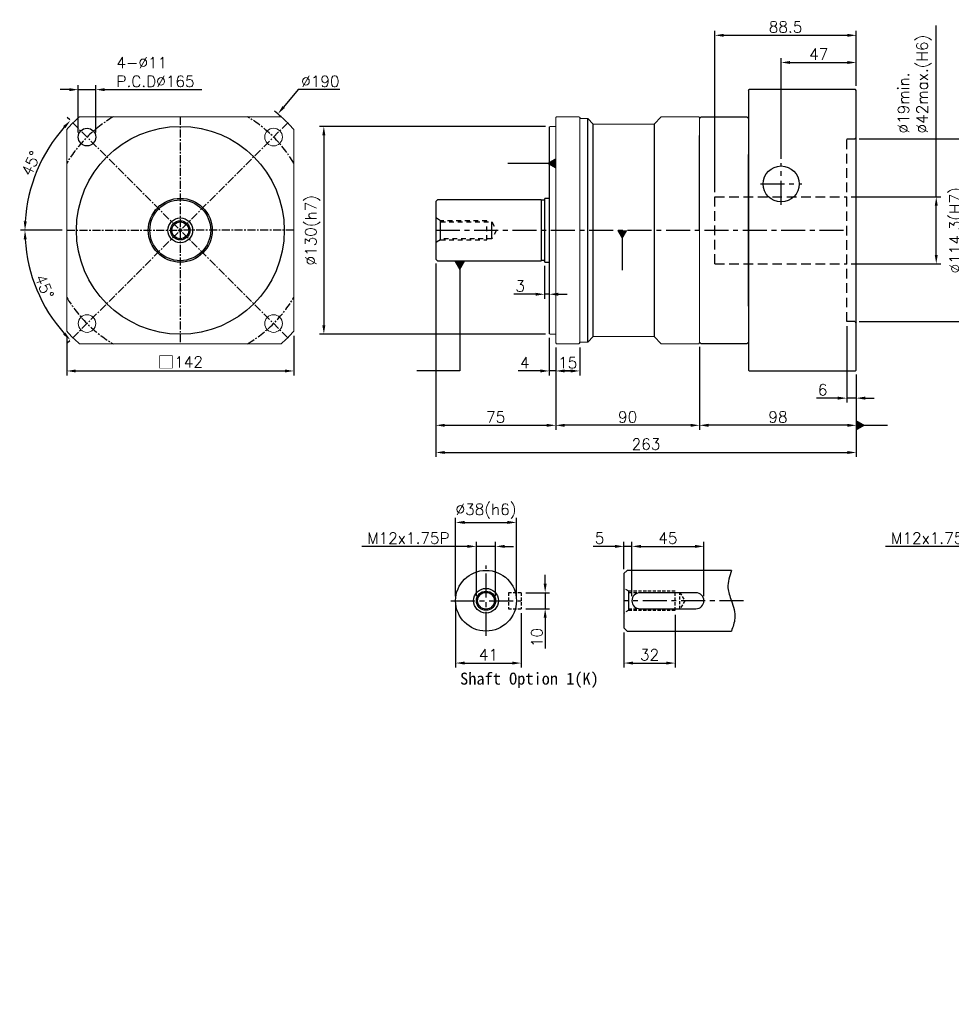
# Model space of a CAD drawing. Header units: millimetres. Extents: x -285 to 775, y -19 to 597.
# Tile 1 of 2: x -285 to 298, y -19 to 597. Entities that reach past the tile are written whole.
import ezdxf

# ---------------------------------------------------------------- set-up
doc = ezdxf.new("R2010")
doc.units = ezdxf.units.MM
doc.header["$LTSCALE"] = 4
for name, pattern in [('CENTER', [2, 1.25, -0.25, 0.25, -0.25]), ('DASHED', [0.75, 0.5, -0.25]), ('JIS_02_0.7', [1.35, 0.75, -0.6])]:
    doc.linetypes.add(name, pattern=pattern)
for name, color, linetype in [('DIM', 6, 'Continuous'), ('MF150X1-011', 7, 'Continuous'), ('MF150X1-012', 7, 'Continuous'), ('圖框', 7, 'Continuous'), ('虛線', 5, 'JIS_02_0.7')]:
    doc.layers.add(name, color=color, linetype=linetype)
doc.styles.get("Standard").update_dxf_attribs({"font": 'romans.shx'})
doc.dimstyles.new('R', dxfattribs={"dimscale": 2.8, "dimtxt": 2.5, "dimasz": 2, "dimexe": 1, "dimexo": 1, "dimgap": 0.6, "dimtad": 1, "dimtoh": 1, "dimdec": 4, "dimdsep": 46, "dimtxsty": 'Standard', "dimcen": 0.5, "dimdle": 1, "dimclrt": 7, "dimadec": 4, "dimazin": 2, "dimtfac": 1, "dimtdec": 4, "dimtofl": 0, "dimtmove": 0, "dimatfit": 3, "dimfxl": 0, "dimtolj": 1, "dimarcsym": 0})
doc.dimstyles.get("Standard").update_dxf_attribs({"dimscale": 2.8, "dimtxt": 2.5, "dimasz": 2, "dimexe": 1, "dimexo": 1, "dimgap": 0.6, "dimtad": 1, "dimdec": 4, "dimdsep": 46, "dimtxsty": 'Standard', "dimcen": 0.5, "dimdle": 1, "dimclrt": 7, "dimadec": 4, "dimazin": 2, "dimtfac": 1, "dimtdec": 4, "dimtofl": 0, "dimtmove": 0, "dimatfit": 3, "dimfxl": 0, "dimtolj": 1, "dimarcsym": 0})

# ---------------------------------------------------------------- blocks, each defined once
blk = doc.blocks.new('*D26')
at = {"layer": 'Defpoints', "color": 0, "ltscale": 2}
for p in [(-251.73, 532.27), (-278.38, 490.24), (-255.56, 465.1), (-113.56, 465.1), (-117.38, 397.92)]:
    blk.add_point(p, dxfattribs=at)
at = {"layer": '圖框', "color": 0, "lineweight": -2, "ltscale": 2}
for p, q in [((-253.71, 534.25), (-255.22, 535.76)), ((-258.36, 465.1), (-284.49, 465.1))]:
    blk.add_line(p, q, dxfattribs=at)
blk.add_arc((-184.56, 465.1), 97.13, 138.30382, 176.69618, dxfattribs=at)
at = {"layer": '圖框', "color": 0, "ltscale": 2}
for points in [[(-257.76, 530.35), (-256.41, 529.07), (-253.24, 533.78)], [(-280.6, 470.67), (-282.46, 470.72), (-281.69, 465.1)]]:
    blk.add_solid(points, dxfattribs=at)
at = {"layer": '圖框', "color": 7, "ltscale": 2, "insert": (-277.91, 506.97), "char_height": 7, "attachment_point": 5, "rotation": 65.84202}
blk.add_mtext('\\A1;45°', dxfattribs=at)
blk = doc.blocks.new('*D27')
at = {"layer": 'Defpoints', "color": 0, "ltscale": 2}
for p in [(-117.38, 532.27), (-255.56, 465.1), (-113.56, 465.1), (-278.4, 439.95), (-251.73, 397.92)]:
    blk.add_point(p, dxfattribs=at)
at = {"layer": '圖框', "color": 0, "lineweight": -2, "ltscale": 2}
for p, q in [((-258.36, 465.1), (-284.51, 465.1)), ((-253.71, 395.94), (-255.24, 394.42))]:
    blk.add_line(p, q, dxfattribs=at)
blk.add_arc((-184.56, 465.1), 97.15, 183.30311, 221.69689, dxfattribs=at)
at = {"layer": '圖框', "color": 0, "ltscale": 2}
for points in [[(-282.48, 459.47), (-280.62, 459.53), (-281.71, 465.1)], [(-256.42, 401.12), (-257.78, 399.83), (-253.26, 396.4)]]:
    blk.add_solid(points, dxfattribs=at)
at = {"layer": '圖框', "color": 7, "ltscale": 2, "insert": (-269.53, 429.9), "char_height": 7, "attachment_point": 5, "rotation": 292.5}
blk.add_mtext('\\A1;45°', dxfattribs=at)
blk = doc.blocks.new('*D28')
at = {"layer": 'Defpoints', "color": 0, "ltscale": 2}
for p in [(-123.54, 537.91), (-245.58, 392.28)]:
    blk.add_point(p, dxfattribs=at)
at = {"layer": '圖框', "color": 0, "lineweight": -2, "ltscale": 2}
for p, q in [((-110.82, 553.1), (-119.94, 542.2)), ((-84.8, 553.1), (-110.82, 553.1)), ((-185.96, 465.1), (-183.16, 465.1)), ((-184.56, 463.7), (-184.56, 466.5))]:
    blk.add_line(p, q, dxfattribs=at)
blk.add_arc((-184.56, 465.1), 95, 48.36293, 51.72575, dxfattribs=at)
at = {"layer": '圖框', "color": 0, "ltscale": 2}
blk.add_solid([(-120.66, 542.8), (-119.23, 541.6), (-123.54, 537.91)], dxfattribs=at)
at = {"layer": '圖框', "color": 7, "ltscale": 2, "insert": (-96.97, 558.28), "char_height": 7, "attachment_point": 5}
blk.add_mtext('\\A1;∅190', dxfattribs=at)
blk = doc.blocks.new('*D29')
at = {"color": 0, "lineweight": -2, "ltscale": 2}
for p, q in [((149.72, 488.9), (149.72, 589.9)), ((155.32, 587.1), (232.62, 587.1)), ((238.22, 555.4), (238.22, 589.9))]:
    blk.add_line(p, q, dxfattribs=at)
at = {"color": 0, "ltscale": 2}
for points in [[(155.32, 588.03), (155.32, 586.16), (149.72, 587.1)], [(232.62, 588.03), (232.62, 586.16), (238.22, 587.1)]]:
    blk.add_solid(points, dxfattribs=at)
at = {"layer": 'Defpoints', "color": 0, "ltscale": 2}
for p in [(238.22, 587.1), (238.22, 552.6), (149.72, 486.1)]:
    blk.add_point(p, dxfattribs=at)
at = {"color": 7, "ltscale": 2, "insert": (193.97, 592.28), "char_height": 7, "attachment_point": 5}
blk.add_mtext('\\A1;88.5', dxfattribs=at)
blk = doc.blocks.new('*D30')
at = {"color": 0, "lineweight": -2, "ltscale": 2}
for p, q in [((240.02, 522.25), (311.02, 522.25)), ((308.22, 516.65), (308.22, 413.55)), ((240.02, 407.95), (311.02, 407.95))]:
    blk.add_line(p, q, dxfattribs=at)
at = {"color": 0, "ltscale": 2}
for points in [[(307.28, 516.65), (309.15, 516.65), (308.22, 522.25)], [(307.28, 413.55), (309.15, 413.55), (308.22, 407.95)]]:
    blk.add_solid(points, dxfattribs=at)
at = {"layer": 'Defpoints', "color": 0, "ltscale": 2}
for p in [(237.22, 522.25), (237.22, 407.95), (308.22, 407.95)]:
    blk.add_point(p, dxfattribs=at)
at = {"color": 7, "ltscale": 2, "insert": (301.2, 465.1), "char_height": 7, "attachment_point": 5, "rotation": 90}
blk.add_mtext('\\A1;%%C114.3(H7)', dxfattribs=at)
blk = doc.blocks.new('*D31')
at = {"color": 0, "lineweight": -2, "ltscale": 2}
for p, q in [((191.22, 509.9), (191.22, 572.9)), ((238.22, 555.4), (238.22, 572.9)), ((196.82, 570.1), (232.62, 570.1))]:
    blk.add_line(p, q, dxfattribs=at)
at = {"color": 0, "ltscale": 2}
for points in [[(196.82, 571.03), (196.82, 569.16), (191.22, 570.1)], [(232.62, 571.03), (232.62, 569.16), (238.22, 570.1)]]:
    blk.add_solid(points, dxfattribs=at)
at = {"layer": 'Defpoints', "color": 0, "ltscale": 2}
for p in [(238.22, 570.1), (238.22, 552.6), (191.22, 507.1)]:
    blk.add_point(p, dxfattribs=at)
at = {"color": 7, "ltscale": 2, "insert": (214.72, 575.28), "char_height": 7, "attachment_point": 5}
blk.add_mtext('\\A1;47', dxfattribs=at)
blk = doc.blocks.new('*D32')
at = {"color": 0, "lineweight": -2, "ltscale": 2}
for p, q in [((288.22, 486.1), (288.22, 593.34)), ((235.02, 486.1), (291.02, 486.1)), ((288.22, 449.7), (288.22, 480.5)), ((235.02, 444.1), (291.02, 444.1))]:
    blk.add_line(p, q, dxfattribs=at)
at = {"color": 0, "ltscale": 2}
for points in [[(287.28, 480.5), (289.15, 480.5), (288.22, 486.1)], [(287.28, 449.7), (289.15, 449.7), (288.22, 444.1)]]:
    blk.add_solid(points, dxfattribs=at)
at = {"layer": 'Defpoints', "color": 0, "ltscale": 2}
for p in [(232.22, 486.1), (232.22, 444.1), (288.22, 444.1)]:
    blk.add_point(p, dxfattribs=at)
at = {"color": 7, "ltscale": 2, "insert": (264.2, 525.66), "char_height": 7, "attachment_point": 1, "rotation": 90}
blk.add_mtext('\\A1;%%C19min.\\P%%C42max.(H6)', dxfattribs=at)
blk = doc.blocks.new('*D34')
at = {"layer": 'Defpoints', "color": 0, "ltscale": 2}
for p in [(50.22, 394.6), (65.22, 394.6), (50.22, 377.1)]:
    blk.add_point(p, dxfattribs=at)
at = {"layer": '圖框', "color": 0, "lineweight": -2, "ltscale": 2}
for p, q in [((50.22, 391.8), (50.22, 374.3)), ((65.22, 391.8), (65.22, 374.3)), ((59.62, 377.1), (55.82, 377.1))]:
    blk.add_line(p, q, dxfattribs=at)
at = {"layer": '圖框', "color": 0, "ltscale": 2}
for points in [[(55.82, 378.03), (55.82, 376.16), (50.22, 377.1)], [(59.62, 378.03), (59.62, 376.16), (65.22, 377.1)]]:
    blk.add_solid(points, dxfattribs=at)
at = {"layer": '圖框', "color": 7, "ltscale": 2, "insert": (57.72, 382.28), "char_height": 7, "attachment_point": 5}
blk.add_mtext('\\A1;15', dxfattribs=at)
blk = doc.blocks.new('*D35')
at = {"layer": 'Defpoints', "color": 0, "ltscale": 2}
for p in [(46.22, 400.6), (50.22, 394.6), (50.22, 377.11)]:
    blk.add_point(p, dxfattribs=at)
at = {"layer": '圖框', "color": 0, "lineweight": -2, "ltscale": 2}
for p, q in [((46.22, 397.8), (46.22, 374.31)), ((50.22, 391.8), (50.22, 374.31)), ((40.62, 377.11), (26.66, 377.11)), ((50.22, 377.11), (46.22, 377.11)), ((55.82, 377.11), (61.42, 377.11))]:
    blk.add_line(p, q, dxfattribs=at)
at = {"layer": '圖框', "color": 0, "ltscale": 2}
for points in [[(40.62, 378.05), (40.62, 376.18), (46.22, 377.11)], [(55.82, 378.05), (55.82, 376.18), (50.22, 377.11)]]:
    blk.add_solid(points, dxfattribs=at)
at = {"layer": '圖框', "color": 7, "ltscale": 2, "insert": (30.84, 382.29), "char_height": 7, "attachment_point": 5}
blk.add_mtext('\\A1;4', dxfattribs=at)
blk = doc.blocks.new('*D36')
at = {"color": 0, "lineweight": -2, "ltscale": 2}
for p, q in [((140.22, 392.3), (140.22, 340.3)), ((238.22, 374.8), (238.22, 340.3)), ((232.62, 343.1), (145.82, 343.1))]:
    blk.add_line(p, q, dxfattribs=at)
at = {"color": 0, "ltscale": 2}
for points in [[(145.82, 344.03), (145.82, 342.16), (140.22, 343.1)], [(232.62, 344.03), (232.62, 342.16), (238.22, 343.1)]]:
    blk.add_solid(points, dxfattribs=at)
at = {"layer": 'Defpoints', "color": 0, "ltscale": 2}
for p in [(140.22, 395.1), (238.22, 377.6), (140.22, 343.1)]:
    blk.add_point(p, dxfattribs=at)
at = {"color": 7, "ltscale": 2, "insert": (189.22, 348.28), "char_height": 7, "attachment_point": 5}
blk.add_mtext('\\A1;98', dxfattribs=at)
blk = doc.blocks.new('*D37')
at = {"color": 0, "lineweight": -2, "ltscale": 2}
for p, q in [((50.22, 391.8), (50.22, 340.3)), ((140.22, 392.3), (140.22, 340.3)), ((134.62, 343.1), (55.82, 343.1))]:
    blk.add_line(p, q, dxfattribs=at)
at = {"color": 0, "ltscale": 2}
for points in [[(55.82, 344.03), (55.82, 342.16), (50.22, 343.1)], [(134.62, 344.03), (134.62, 342.16), (140.22, 343.1)]]:
    blk.add_solid(points, dxfattribs=at)
at = {"layer": 'Defpoints', "color": 0, "ltscale": 2}
for p in [(50.22, 394.6), (140.22, 395.1), (50.22, 343.1)]:
    blk.add_point(p, dxfattribs=at)
at = {"color": 7, "ltscale": 2, "insert": (95.22, 348.28), "char_height": 7, "attachment_point": 5}
blk.add_mtext('\\A1;90', dxfattribs=at)
blk = doc.blocks.new('*D16')
at = {"color": 0, "lineweight": -2, "ltscale": 2}
for p, q in [((43.92, 530.1), (-97.58, 530.1)), ((-94.78, 524.5), (-94.78, 405.7)), ((43.92, 400.1), (-97.58, 400.1))]:
    blk.add_line(p, q, dxfattribs=at)
at = {"color": 0, "ltscale": 2}
for points in [[(-95.72, 524.5), (-93.85, 524.5), (-94.78, 530.1)], [(-95.72, 405.7), (-93.85, 405.7), (-94.78, 400.1)]]:
    blk.add_solid(points, dxfattribs=at)
at = {"layer": 'Defpoints', "color": 0, "ltscale": 2}
for p in [(46.72, 530.1), (-94.78, 400.1), (46.72, 400.1)]:
    blk.add_point(p, dxfattribs=at)
at = {"color": 7, "ltscale": 2, "insert": (-101.8, 465.1), "char_height": 7, "attachment_point": 5, "rotation": 90}
blk.add_mtext('\\A1;%%C130(h7)', dxfattribs=at)
blk = doc.blocks.new('*D17')
at = {"color": 0, "lineweight": -2, "ltscale": 2}
for p, q in [((-24.78, 444.3), (-24.78, 340.3)), ((50.22, 391.8), (50.22, 340.3)), ((-19.18, 343.1), (44.62, 343.1))]:
    blk.add_line(p, q, dxfattribs=at)
at = {"color": 0, "ltscale": 2}
for points in [[(-19.18, 344.03), (-19.18, 342.16), (-24.78, 343.1)], [(44.62, 344.03), (44.62, 342.16), (50.22, 343.1)]]:
    blk.add_solid(points, dxfattribs=at)
at = {"layer": 'Defpoints', "color": 0, "ltscale": 2}
for p in [(-24.78, 447.1), (50.22, 394.6), (50.22, 343.1)]:
    blk.add_point(p, dxfattribs=at)
at = {"color": 7, "ltscale": 2, "insert": (12.72, 348.28), "char_height": 7, "attachment_point": 5}
blk.add_mtext('\\A1;75', dxfattribs=at)
blk = doc.blocks.new('*D18')
at = {"color": 0, "lineweight": -2, "ltscale": 2}
for p, q in [((-24.78, 444.3), (-24.78, 323.3)), ((238.22, 374.8), (238.22, 323.3)), ((-19.18, 326.1), (232.62, 326.1))]:
    blk.add_line(p, q, dxfattribs=at)
at = {"color": 0, "ltscale": 2}
for points in [[(-19.18, 327.03), (-19.18, 325.16), (-24.78, 326.1)], [(232.62, 327.03), (232.62, 325.16), (238.22, 326.1)]]:
    blk.add_solid(points, dxfattribs=at)
at = {"layer": 'Defpoints', "color": 0, "ltscale": 2}
for p in [(-24.78, 447.1), (238.22, 377.6), (238.22, 326.1)]:
    blk.add_point(p, dxfattribs=at)
at = {"color": 7, "ltscale": 2, "insert": (106.72, 331.28), "char_height": 7, "attachment_point": 5}
blk.add_mtext('\\A1;263', dxfattribs=at)
blk = doc.blocks.new('*D13')
at = {"layer": 'Defpoints', "color": 0, "ltscale": 2}
for p in [(25.64, 282.35), (-12.36, 233.35), (25.64, 233.35)]:
    blk.add_point(p, dxfattribs=at)
at = {"layer": '圖框', "color": 0, "lineweight": -2, "ltscale": 2}
for p, q in [((-12.36, 236.15), (-12.36, 285.15)), ((25.64, 236.15), (25.64, 285.15)), ((-6.76, 282.35), (20.04, 282.35))]:
    blk.add_line(p, q, dxfattribs=at)
at = {"layer": '圖框', "color": 0, "ltscale": 2}
for points in [[(-6.76, 283.28), (-6.76, 281.41), (-12.36, 282.35)], [(20.04, 283.28), (20.04, 281.41), (25.64, 282.35)]]:
    blk.add_solid(points, dxfattribs=at)
at = {"layer": '圖框', "color": 7, "ltscale": 2, "insert": (6.64, 289.36), "char_height": 7, "attachment_point": 5}
blk.add_mtext('\\A1;%%C38(h6)', dxfattribs=at)
blk = doc.blocks.new('*D19')
at = {"layer": 'Defpoints', "color": 0, "ltscale": 2}
for p in [(12.64, 267.35), (0.64, 233.35), (12.64, 233.35)]:
    blk.add_point(p, dxfattribs=at)
at = {"layer": '圖框', "color": 0, "lineweight": -2, "ltscale": 2}
for p, q in [((-4.96, 267.35), (-71.12, 267.35)), ((0.64, 236.15), (0.64, 270.15)), ((12.64, 267.35), (0.64, 267.35)), ((12.64, 236.15), (12.64, 270.15)), ((18.24, 267.35), (23.84, 267.35))]:
    blk.add_line(p, q, dxfattribs=at)
at = {"layer": '圖框', "color": 0, "ltscale": 2}
for points in [[(-4.96, 268.28), (-4.96, 266.41), (0.64, 267.35)], [(18.24, 268.28), (18.24, 266.41), (12.64, 267.35)]]:
    blk.add_solid(points, dxfattribs=at)
at = {"layer": '圖框', "color": 7, "ltscale": 2, "insert": (-41.94, 272.53), "char_height": 7, "attachment_point": 5}
blk.add_mtext('\\A1;M12x1.75P', dxfattribs=at)
blk = doc.blocks.new('*D20')
at = {"layer": 'Defpoints', "color": 0, "ltscale": 2}
for p in [(-12.36, 233.35), (28.64, 228.35), (28.64, 194.35)]:
    blk.add_point(p, dxfattribs=at)
at = {"layer": '圖框', "color": 0, "lineweight": -2, "ltscale": 2}
for p, q in [((-12.36, 230.55), (-12.36, 191.55)), ((28.64, 225.55), (28.64, 191.55)), ((-6.76, 194.35), (23.04, 194.35))]:
    blk.add_line(p, q, dxfattribs=at)
at = {"layer": '圖框', "color": 0, "ltscale": 2}
for points in [[(-6.76, 195.28), (-6.76, 193.41), (-12.36, 194.35)], [(23.04, 195.28), (23.04, 193.41), (28.64, 194.35)]]:
    blk.add_solid(points, dxfattribs=at)
at = {"layer": '圖框', "color": 7, "ltscale": 2, "insert": (8.14, 199.53), "char_height": 7, "attachment_point": 5}
blk.add_mtext('\\A1;41', dxfattribs=at)
blk = doc.blocks.new('*D21')
at = {"layer": 'Defpoints', "color": 0, "ltscale": 2}
for p in [(28.64, 238.35), (28.64, 228.35), (43.64, 228.35)]:
    blk.add_point(p, dxfattribs=at)
at = {"layer": '圖框', "color": 0, "lineweight": -2, "ltscale": 2}
for p, q in [((43.64, 243.95), (43.64, 249.55)), ((31.44, 238.35), (46.44, 238.35)), ((43.64, 238.35), (43.64, 228.35)), ((31.44, 228.35), (46.44, 228.35)), ((43.64, 222.75), (43.64, 203.45))]:
    blk.add_line(p, q, dxfattribs=at)
at = {"layer": '圖框', "color": 0, "ltscale": 2}
for points in [[(42.7, 243.95), (44.57, 243.95), (43.64, 238.35)], [(42.7, 222.75), (44.57, 222.75), (43.64, 228.35)]]:
    blk.add_solid(points, dxfattribs=at)
at = {"layer": '圖框', "color": 7, "ltscale": 2, "insert": (38.46, 210.3), "char_height": 7, "attachment_point": 5, "rotation": 90}
blk.add_mtext('\\A1;10', dxfattribs=at)
blk = doc.blocks.new('*D22')
at = {"layer": 'Defpoints', "color": 0, "ltscale": 2}
for p in [(97.91, 267.35), (92.91, 250.35), (97.91, 233.35)]:
    blk.add_point(p, dxfattribs=at)
at = {"layer": '圖框', "color": 0, "lineweight": -2, "ltscale": 2}
for p, q in [((87.31, 267.35), (73.68, 267.35)), ((92.91, 253.15), (92.91, 270.15)), ((97.91, 267.35), (92.91, 267.35)), ((97.91, 236.15), (97.91, 270.15)), ((103.51, 267.35), (109.11, 267.35))]:
    blk.add_line(p, q, dxfattribs=at)
at = {"layer": '圖框', "color": 0, "ltscale": 2}
for points in [[(87.31, 268.28), (87.31, 266.41), (92.91, 267.35)], [(103.51, 268.28), (103.51, 266.41), (97.91, 267.35)]]:
    blk.add_solid(points, dxfattribs=at)
at = {"layer": '圖框', "color": 7, "ltscale": 2, "insert": (77.69, 272.53), "char_height": 7, "attachment_point": 5}
blk.add_mtext('\\A1;5', dxfattribs=at)
blk = doc.blocks.new('*D23')
at = {"layer": 'Defpoints', "color": 0, "ltscale": 2}
for p in [(142.91, 267.35), (97.91, 233.35), (142.91, 233.35)]:
    blk.add_point(p, dxfattribs=at)
at = {"layer": '圖框', "color": 0, "lineweight": -2, "ltscale": 2}
for p, q in [((97.91, 236.15), (97.91, 270.15)), ((103.51, 267.35), (137.31, 267.35)), ((142.91, 236.15), (142.91, 270.15))]:
    blk.add_line(p, q, dxfattribs=at)
at = {"layer": '圖框', "color": 0, "ltscale": 2}
for points in [[(103.51, 268.28), (103.51, 266.41), (97.91, 267.35)], [(137.31, 268.28), (137.31, 266.41), (142.91, 267.35)]]:
    blk.add_solid(points, dxfattribs=at)
at = {"layer": '圖框', "color": 7, "ltscale": 2, "insert": (120.41, 272.53), "char_height": 7, "attachment_point": 5}
blk.add_mtext('\\A1;45', dxfattribs=at)
blk = doc.blocks.new('*D24')
at = {"layer": 'Defpoints', "color": 0, "ltscale": 2}
for p in [(124.91, 227.35), (92.91, 216.35), (124.91, 194.35)]:
    blk.add_point(p, dxfattribs=at)
at = {"layer": '圖框', "color": 0, "lineweight": -2, "ltscale": 2}
for p, q in [((124.91, 224.55), (124.91, 191.55)), ((92.91, 213.55), (92.91, 191.55)), ((98.51, 194.35), (119.31, 194.35))]:
    blk.add_line(p, q, dxfattribs=at)
at = {"layer": '圖框', "color": 0, "ltscale": 2}
for points in [[(98.51, 195.28), (98.51, 193.41), (92.91, 194.35)], [(119.31, 195.28), (119.31, 193.41), (124.91, 194.35)]]:
    blk.add_solid(points, dxfattribs=at)
at = {"layer": '圖框', "color": 7, "ltscale": 2, "insert": (108.91, 199.53), "char_height": 7, "attachment_point": 5}
blk.add_mtext('\\A1;32', dxfattribs=at)
blk = doc.blocks.new('*D25')
at = {"layer": 'Defpoints', "color": 0, "ltscale": 2}
for p in [(340.98, 267.35), (328.98, 233.35), (340.98, 233.35)]:
    blk.add_point(p, dxfattribs=at)
at = {"layer": '圖框', "color": 0, "lineweight": -2, "ltscale": 2}
for p, q in [((323.38, 267.35), (256.5, 267.35)), ((328.98, 236.15), (328.98, 270.15)), ((340.98, 267.35), (328.98, 267.35)), ((340.98, 236.15), (340.98, 270.15)), ((346.58, 267.35), (352.18, 267.35))]:
    blk.add_line(p, q, dxfattribs=at)
at = {"layer": '圖框', "color": 0, "ltscale": 2}
for points in [[(323.38, 268.28), (323.38, 266.41), (328.98, 267.35)], [(346.58, 268.28), (346.58, 266.41), (340.98, 267.35)]]:
    blk.add_solid(points, dxfattribs=at)
at = {"layer": '圖框', "color": 7, "ltscale": 2, "insert": (285.68, 272.53), "char_height": 7, "attachment_point": 5}
blk.add_mtext('\\A1;M12x1.75P', dxfattribs=at)
blk = doc.blocks.new('*D38')
at = {"color": 0, "lineweight": -2}
for p, q in [((-255.56, 399.18), (-255.56, 374.3)), ((-113.56, 399.18), (-113.56, 374.3)), ((-249.96, 377.1), (-119.16, 377.1))]:
    blk.add_line(p, q, dxfattribs=at)
at = {"color": 0}
for points in [[(-249.96, 378.03), (-249.96, 376.16), (-255.56, 377.1)], [(-119.16, 378.03), (-119.16, 376.16), (-113.56, 377.1)]]:
    blk.add_solid(points, dxfattribs=at)
at = {"layer": 'Defpoints', "color": 0}
for p in [(-255.56, 401.98), (-113.56, 401.98), (-113.56, 377.1)]:
    blk.add_point(p, dxfattribs=at)
at = {"color": 7, "insert": (-184.56, 382.57), "char_height": 7, "attachment_point": 5}
blk.add_mtext('\\A1;{\\fPMingLiU|b0|i0|c136|p18;\\H1.083x;\\C0;□}142', dxfattribs=at)
blk = doc.blocks.new('*D45')
at = {"color": 0, "lineweight": -2}
for p, q in [((-248.4, 526.23), (-248.4, 555.9)), ((-237.4, 526.23), (-237.4, 555.9)), ((-254, 553.1), (-259.6, 553.1)), ((-248.4, 553.1), (-237.4, 553.1)), ((-231.8, 553.1), (-171.17, 553.1))]:
    blk.add_line(p, q, dxfattribs=at)
at = {"color": 0}
for points in [[(-254, 554.03), (-254, 552.16), (-248.4, 553.1)], [(-231.8, 554.03), (-231.8, 552.16), (-237.4, 553.1)]]:
    blk.add_solid(points, dxfattribs=at)
at = {"layer": 'Defpoints', "color": 0}
for p in [(-237.4, 553.1), (-248.4, 523.43), (-237.4, 523.43)]:
    blk.add_point(p, dxfattribs=at)
at = {"color": 7, "insert": (-224.52, 573.44), "char_height": 7, "attachment_point": 1}
blk.add_mtext('\\A1;4-%%C11\\PP.C.D%%C165', dxfattribs=at)
blk = doc.blocks.new('_DatumFilled')
at = {"color": 0, "linetype": 'ByBlock'}
blk.add_solid([(0, 0.58), (-1, 0), (0, -0.58)], dxfattribs=at)
blk = doc.blocks.new('A$C6D7071F2')
at = {"color": 7, "linetype": 'Continuous', "lineweight": 15}
for p, q in [((4, 141.5), (4.5, 142)), ((18.5, 142), (4.5, 142)), ((18.5, 142), (19, 141.5)), ((70, 142), (65.5, 137.5)), ((70, 142), (93.5, 142)), ((93.5, 142), (94, 141.5)), ((0, 135.5), (0.5, 136)), ((0.5, 136), (4, 136)), ((4, 8.26), (4, 141.5)), ((19, 141), (19, 8.26)), ((19, 141), (24, 141)), ((27.5, 137.5), (24, 141)), ((65.5, 137.5), (27.5, 137.5)), ((94, 130.29), (94, 141.5)), ((0, 6.5), (0, 135.5)), ((94, 71), (94, 0.5)), ((0, 6.5), (0.5, 6)), ((4, 0.5), (4, 8.26)), ((19, 8.26), (19, 0.5)), ((0.5, 6), (4, 6)), ((4, 0.5), (4.5, 0)), ((4.5, 0), (18.5, 0)), ((18.5, 0), (19, 0.5)), ((24, 1), (19, 1)), ((24, 1), (27.5, 4.5)), ((27.5, 4.5), (65.5, 4.5)), ((65.5, 4.5), (70, 0)), ((93.5, 0), (70, 0)), ((93.5, 0), (94, 0.5))]:
    blk.add_line(p, q, dxfattribs=at)
at = {"color": 0}
blk.add_line((65.5, 137.5), (65.5, 4.5), dxfattribs=at)
at = {"layer": 'MF150X1-011'}
for p, q in [((19, 141.5), (19, 141)), ((24, 1), (24, 141)), ((27.5, 4.5), (27.5, 137.5)), ((94, 71), (94, 130.29))]:
    blk.add_line(p, q, dxfattribs=at)
blk = doc.blocks.new('*D46')
at = {"color": 0, "lineweight": -2}
for p, q in [((43.22, 442.8), (43.22, 422.3)), ((46.22, 442.3), (46.22, 422.3)), ((37.62, 425.1), (23.99, 425.1)), ((46.22, 425.1), (43.22, 425.1)), ((51.82, 425.1), (57.42, 425.1))]:
    blk.add_line(p, q, dxfattribs=at)
at = {"color": 0}
for points in [[(37.62, 426.03), (37.62, 424.16), (43.22, 425.1)], [(51.82, 426.03), (51.82, 424.16), (46.22, 425.1)]]:
    blk.add_solid(points, dxfattribs=at)
at = {"layer": 'Defpoints', "color": 0}
for p in [(43.22, 445.6), (46.22, 445.1), (43.22, 425.1)]:
    blk.add_point(p, dxfattribs=at)
at = {"color": 7, "insert": (28, 430.28), "char_height": 7, "attachment_point": 5}
blk.add_mtext('\\A1;3', dxfattribs=at)
blk = doc.blocks.new('A$C01423172')
for p, q in [((0, 175.5), (0.5, 176)), ((0, 175.5), (0, 0.5)), ((67, 176), (0.5, 176)), ((67.5, 175.5), (67, 176)), ((67.5, 0.5), (67.5, 175.5)), ((0.5, 0), (0, 0.5)), ((67, 0), (67.5, 0.5)), ((0.5, 0), (67, 0))]:
    blk.add_line(p, q)
at = {"color": 0, "linetype": 'DASHED', "ltscale": 3}
for p, q in [((61.5, 145.15), (66.5, 145.15)), ((61.5, 30.85), (61.5, 145.15)), ((66.5, 145.15), (67.5, 146.15)), ((66.5, 30.85), (61.5, 30.85)), ((66.5, 30.85), (67.5, 29.85))]:
    blk.add_line(p, q, dxfattribs=at)
blk = doc.blocks.new('*D51')
at = {"color": 0, "lineweight": -2}
for p, q in [((232.22, 405.15), (232.22, 357.3)), ((238.22, 374.8), (238.22, 357.3)), ((226.62, 360.1), (213.32, 360.1)), ((238.22, 360.1), (232.22, 360.1)), ((243.82, 360.1), (249.42, 360.1))]:
    blk.add_line(p, q, dxfattribs=at)
at = {"color": 0}
for points in [[(226.62, 361.03), (226.62, 359.16), (232.22, 360.1)], [(243.82, 361.03), (243.82, 359.16), (238.22, 360.1)]]:
    blk.add_solid(points, dxfattribs=at)
at = {"layer": 'Defpoints', "color": 0}
for p in [(232.22, 407.95), (238.22, 377.6), (232.22, 360.1)]:
    blk.add_point(p, dxfattribs=at)
at = {"color": 7, "insert": (217.17, 365.28), "char_height": 7, "attachment_point": 5}
blk.add_mtext('\\A1;6', dxfattribs=at)

msp = doc.modelspace()

# ---------------------------------------------------------------- linework, layer by layer
at = {"linetype": 'Continuous', "lineweight": 15}
for p, q in [((-247.67807, 536.09827), (-184.55914, 536.09827)), ((-121.4402, 536.09827), (-184.55914, 536.09827)), ((-255.55914, 401.97934), (-255.55914, 528.21721)), ((-113.55914, 401.97934), (-113.55914, 528.21721)), ((-184.55914, 394.09827), (-247.67807, 394.09827)), ((-184.55914, 394.09827), (-121.4402, 394.09827))]:
    msp.add_line(p, q, dxfattribs=at)
at = {"linetype": 'CENTER'}
for p, q in [((-184.55914, 536.09827), (-184.55914, 394.09827)), ((-251.73428, 532.27342), (-184.55914, 465.09827)), ((-117.384, 532.27342), (-184.55914, 465.09827)), ((-255.55914, 465.09827), (-184.55914, 465.09827)), ((-251.73428, 397.92313), (-184.55914, 465.09827)), ((-113.55914, 465.09827), (-184.55914, 465.09827)), ((-117.384, 397.92313), (-184.55914, 465.09827))]:
    msp.add_line(p, q, dxfattribs=at)
at = {"color": 0, "linetype": 'Continuous', "lineweight": 15}
for p, q in [((50.2155, 535.59827), (50.7155, 536.09827)), ((64.7155, 536.09827), (50.7155, 536.09827)), ((64.7155, 536.09827), (65.2155, 535.59827)), ((116.2155, 536.09827), (139.7155, 536.09827)), ((139.7155, 536.09827), (140.2155, 535.59827)), ((46.2155, 529.59827), (46.7155, 530.09827)), ((46.7155, 530.09827), (50.2155, 530.09827)), ((50.2155, 530.09827), (50.2155, 535.59827)), ((65.2155, 535.09827), (70.2155, 535.09827)), ((140.2155, 535.59827), (140.2155, 394.59827)), ((46.2155, 400.59827), (46.7155, 400.09827)), ((46.7155, 400.09827), (50.2155, 400.09827)), ((50.2155, 400.09827), (50.2155, 394.59827)), ((50.2155, 394.59827), (50.7155, 394.09827)), ((64.7155, 394.09827), (65.2155, 394.59827)), ((65.2155, 395.09827), (70.2155, 395.09827)), ((139.7155, 394.09827), (140.2155, 394.59827)), ((64.7155, 394.09827), (50.7155, 394.09827))]:
    msp.add_line(p, q, dxfattribs=at)
at = {"color": 0}
for p, q in [((140.2155, 535.09827), (141.2155, 536.09827)), ((140.2155, 535.09827), (141.2155, 536.09827)), ((141.2155, 536.09827), (169.7155, 536.09827)), ((169.7155, 536.09827), (170.7155, 535.09827)), ((170.7155, 535.09827), (170.7155, 395.09827)), ((170.7155, 535.09827), (170.7155, 512.59827)), ((46.2155, 529.59827), (46.2155, 400.59827)), ((170.7155, 417.59827), (170.7155, 512.59827)), ((170.7155, 417.59827), (170.7155, 395.09827)), ((141.2155, 394.09827), (140.2155, 395.09827)), ((141.2155, 394.09827), (140.2155, 395.09827)), ((170.7155, 395.09827), (169.7155, 394.09827)), ((169.7155, 394.09827), (141.2155, 394.09827))]:
    msp.add_line(p, q, dxfattribs=at)
at = {"color": 0, "linetype": 'CENTER', "ltscale": 3}
for p, q in [((191.2155, 481.09827), (191.2155, 507.09827)), ((178.2155, 494.09827), (204.2155, 494.09827)), ((-24.7845, 465.09827), (232.2155, 465.09827))]:
    msp.add_line(p, q, dxfattribs=at)
at = {"color": 0, "linetype": 'DASHED', "ltscale": 3}
for p, q in [((149.7155, 444.09827), (149.7155, 486.09827)), ((149.7155, 486.09827), (232.2155, 486.09827)), ((149.7155, 444.09827), (232.2155, 444.09827))]:
    msp.add_line(p, q, dxfattribs=at)
msp.add_circle((-184.55914, 465.09827), 65)
at = {"color": 0}
for centre, radius in [((-242.89545, 523.43458), 5.5), ((-184.55914, 465.09827), 20)]:
    msp.add_circle(centre, radius, dxfattribs=at)
at = {"linetype": 'Continuous', "lineweight": 15}
for centre in [(-126.22283, 523.43458), (-242.89545, 406.76196), (-126.22283, 406.76196)]:
    msp.add_circle(centre, 5.5, dxfattribs=at)
at = {"color": 0, "ltscale": 2}
for centre, radius in [((191.2155, 494.09827), 11.25), ((6.63656, 233.34827), 19)]:
    msp.add_circle(centre, radius, dxfattribs=at)
at = {"linetype": 'Continuous', "lineweight": 15}
for start, end in [(131.63706629, 138.36293371), (41.63706629, 48.36293371), (221.63706629, 228.36293371), (311.63706629, 318.36293371)]:
    msp.add_arc((-184.55914, 465.09827), 95, start, end, dxfattribs=at)
at = {"linetype": 'CENTER'}
for start, end in [(120.61530041, 149.38469959), (30.61530041, 59.38469959), (210.61530041, 239.38469959), (300.61530041, 329.38469959)]:
    msp.add_arc((-184.55914, 465.09827), 82.5, start, end, dxfattribs=at)
at = {"layer": 'MF150X1-011', "color": 0}
for p, q in [((65.2155, 535.59827), (65.2155, 535.09827)), ((65.2155, 394.59827), (65.2155, 395.09827))]:
    msp.add_line(p, q, dxfattribs=at)
at = {"layer": 'MF150X1-012', "color": 0}
for p, q in [((-24.7845, 483.09827), (-23.7845, 484.09827)), ((-24.7845, 483.09827), (-24.7845, 447.09827)), ((41.2155, 484.09827), (-23.7845, 484.09827)), ((41.2155, 484.09827), (41.2155, 446.09827)), ((42.8155, 483.99827), (41.48007, 483.99827)), ((43.2155, 484.59827), (43.2155, 445.59827)), ((46.2155, 485.09827), (43.7155, 485.09827)), ((-21.7845, 459.09827), (-21.7845, 471.09827)), ((10.2155, 459.84827), (10.2155, 470.34827)), ((-24.7845, 447.09827), (-23.7845, 446.09827)), ((-23.7845, 446.09827), (41.2155, 446.09827)), ((42.84802, 446.19827), (41.48007, 446.19827)), ((43.7155, 445.09827), (46.2155, 445.09827)), ((94.90809, 252.34827), (92.90809, 250.34827)), ((92.90809, 250.34827), (92.90809, 216.34827)), ((160.10809, 252.34827), (94.90809, 252.34827)), ((95.90809, 227.34827), (95.90809, 239.34827)), ((137.90809, 238.34827), (102.90809, 238.34827)), ((102.90809, 228.34827), (137.90809, 228.34827)), ((92.90809, 216.34827), (94.90809, 214.34827)), ((94.90809, 214.34827), (160.10809, 214.34827))]:
    msp.add_line(p, q, dxfattribs=at)
at = {"layer": 'MF150X1-012', "color": 0, "linetype": 'CENTER', "ltscale": 3}
for p, q in [((6.63656, 211.34827), (6.63656, 255.34827)), ((-15.36344, 233.34827), (28.63656, 233.34827))]:
    msp.add_line(p, q, dxfattribs=at)
at = {"layer": 'MF150X1-012', "color": 0, "linetype": 'DASHED'}
for p, q in [((95.90809, 239.34827), (92.90809, 241.08032)), ((28.63656, 238.34827), (20.63656, 238.34827)), ((20.63656, 238.34827), (20.63656, 228.34827)), ((28.63656, 238.34827), (28.63656, 228.34827)), ((124.90809, 239.34827), (95.90809, 239.34827)), ((124.90809, 227.34827), (124.90809, 239.34827)), ((127.90809, 228.09827), (127.90809, 238.59827)), ((20.63656, 228.34827), (28.63656, 228.34827)), ((95.90809, 227.34827), (92.90809, 225.61622)), ((95.90809, 227.34827), (124.90809, 227.34827))]:
    msp.add_line(p, q, dxfattribs=at)
msp.add_lwpolyline([(95.90809, 238.59827), (127.90809, 238.59827), (130.93918, 233.34827), (127.90809, 228.09827), (95.90809, 228.09827)], dxfattribs=at)
at = {"layer": 'MF150X1-012', "color": 0}
for centre, radius in [((-184.55914, 465.09827), 19), ((-184.55914, 465.09827), 7.73205), ((-184.55914, 465.09827), 6), ((-184.55914, 465.09827), 5.25), ((6.63656, 233.34827), 7.73205), ((6.63656, 233.34827), 6), ((6.63656, 233.34827), 5.25)]:
    msp.add_circle(centre, radius, dxfattribs=at)
for centre, radius, start, end in [((41.48007, 484.39827), 0.4, 228.59037789, 270), ((42.8155, 484.39827), 0.4, 270, 0), ((43.7155, 484.59827), 0.5, 90, 180), ((41.48007, 445.79827), 0.4, 90, 131.40962211), ((42.8155, 445.79827), 0.4, 0, 90), ((43.7155, 445.59827), 0.5, 180, 270), ((102.90809, 233.34827), 5, 90, 270), ((137.90809, 233.34827), 5, 270, 90)]:
    msp.add_arc(centre, radius, start, end, dxfattribs=at)
at = {"layer": '圖框', "color": 0, "linetype": 'CENTER', "ltscale": 3}
msp.add_line((167.63734, 233.34827), (92.90809, 233.34827), dxfattribs=at)
at = {"layer": '圖框', "color": 0, "ltscale": 2}
msp.add_spline([(160.10809, 252.34827), (157.9646, 241.45243), (160.10809, 233.34827), (162.23421, 222.3291), (160.10809, 214.34827)], degree=3, dxfattribs=at)
at = {"layer": '虛線', "color": 0}
for p, q in [((-21.7845, 471.09827), (-24.7845, 472.83032)), ((7.2155, 471.09827), (-21.7845, 471.09827)), ((7.2155, 459.09827), (7.2155, 471.09827)), ((10.2155, 470.34827), (13.24659, 465.09827)), ((13.24659, 465.09827), (10.2155, 459.84827)), ((-21.7845, 459.09827), (-24.7845, 457.36622)), ((10.2155, 459.84827), (-21.7845, 459.84827)), ((-21.7845, 459.09827), (7.2155, 459.09827))]:
    msp.add_line(p, q, dxfattribs=at)
msp.add_lwpolyline([(-21.7845, 470.34827), (10.2155, 470.34827)], dxfattribs=at)

# ---------------------------------------------------------------- block references
at = {"color": 0}
for name, p in [('A$C01423172', (170.7155, 377.09827)), ('A$C6D7071F2', (46.2155, 394.09827))]:
    msp.add_blockref(name, p, dxfattribs=at)

# ---------------------------------------------------------------- texts
at = {"color": 0, "insert": (-9.57217, 188.34827), "char_height": 7.5, "width": 108.8240913, "attachment_point": 1}
msp.add_mtext('{\\fDFKai-SB|b1|i0|c0|p65;Shaft Option 1(K)}', dxfattribs=at)
at = {"layer": 'DIM', "color": 7, "char_height": 3.125, "width": 2}
for insert, attachment_point in [((88.33562, 149.09553), 1), ((116.37101, 133.97787), 1), ((11.83562, -4.02947), 9), ((39.87101, -19.14713), 9)]:
    msp.add_mtext('\\A1;', dxfattribs=dict(at, insert=insert, attachment_point=attachment_point))

# ---------------------------------------------------------------- dimensions: what is measured, and where the dimension line sits
at = {"color": 0, "ltscale": 2}
for base, p1, picture, middle in [((238.2155, 587.09827), (149.7155, 486.09827), '*D29', (193.9655, 587.09827)), ((238.2155, 570.09827), (191.2155, 507.09827), '*D31', (214.7155, 570.09827))]:
    dim = msp.add_linear_dim(base=base, p1=p1, p2=(238.2155, 552.59827), dimstyle='Standard', dxfattribs=at)
    dim.commit()
    dim.dimension.update_dxf_attribs({"geometry": picture, "text_midpoint": middle, "dimtype": 160})
dim = msp.add_linear_dim(base=(288.2155, 444.09827), p1=(232.2155, 486.09827), p2=(232.2155, 444.09827), angle=90, text='%%C19min.\\P%%C42max.(H6)', dimstyle='Standard', dxfattribs=at)
dim.commit()
dim.dimension.update_dxf_attribs({"geometry": '*D32', "text_midpoint": (288.2155, 558.65642), "dimtype": 160})
at = {"color": 0}
dim = msp.add_linear_dim(base=(-237.39545, 553.09827), p1=(-248.39545, 523.43458), p2=(-237.39545, 523.43458), text='4-%%C<>\\PP.C.D%%C165', dimstyle='R', override={"dimtofl": 1, "dimldrblk": 'DatumFilled', "dimtfill": 1}, dxfattribs=at)
dim.commit()
dim.dimension.update_dxf_attribs({"geometry": '*D45', "text_midpoint": (-198.68212, 564.11161)})
at = {"color": 0, "ltscale": 2}
dim = msp.add_linear_dim(base=(-94.7845, 400.09827), p1=(46.7155, 530.09827), p2=(46.7155, 400.09827), angle=90, text='%%C<>(h7)', dimstyle='Standard', override={"dimtmove": 0}, dxfattribs=at)
dim.commit()
dim.dimension.update_dxf_attribs({"geometry": '*D16', "text_midpoint": (-94.7845, 465.09827), "dimtype": 160})
dim = msp.add_linear_dim(base=(308.2155, 407.94827), p1=(237.2155, 522.24827), p2=(237.2155, 407.94827), angle=90, text='%%C<>(H7)', dimstyle='Standard', dxfattribs=at)
dim.commit()
dim.dimension.update_dxf_attribs({"geometry": '*D30', "text_midpoint": (301.20217, 465.09827)})
dim = msp.add_linear_dim(base=(50.2155, 343.09827), p1=(-24.7845, 447.09827), p2=(50.2155, 394.59827), dimstyle='Standard', override={"dimtmove": 0}, dxfattribs=at)
dim.commit()
dim.dimension.update_dxf_attribs({"geometry": '*D17', "text_midpoint": (12.7155, 348.27827)})
for base, p1, p2, picture, middle in [((238.2155, 326.09827), (-24.7845, 447.09827), (238.2155, 377.59827), '*D18', (106.7155, 326.09827)), ((140.2155, 343.09827), (238.2155, 377.59827), (140.2155, 395.09827), '*D36', (189.2155, 343.09827))]:
    dim = msp.add_linear_dim(base=base, p1=p1, p2=p2, dimstyle='Standard', override={"dimtmove": 0}, dxfattribs=at)
    dim.commit()
    dim.dimension.update_dxf_attribs({"geometry": picture, "text_midpoint": middle, "dimtype": 160})
at = {"color": 0}
for base, p1, p2, override, picture, middle in [((43.2155, 425.09827), (46.2155, 445.09827), (43.2155, 445.59827), {"dimtofl": 1, "dimldrblk": 'DatumFilled', "dimtfill": 1}, '*D46', (28.00217, 430.27827)), ((232.2155, 360.09827), (238.2155, 377.59827), (232.2155, 407.94827), {"dimtofl": 1, "dimtmove": 0, "dimldrblk": 'DatumFilled', "dimtfill": 1}, '*D51', (217.16883, 365.27827))]:
    dim = msp.add_linear_dim(base=base, p1=p1, p2=p2, dimstyle='R', override=override, dxfattribs=at)
    dim.commit()
    dim.dimension.update_dxf_attribs({"geometry": picture, "text_midpoint": middle})
dim = msp.add_linear_dim(base=(-113.55914, 377.09827), p1=(-255.55914, 401.97934), p2=(-113.55914, 401.97934), text='{\\fPMingLiU|b0|i0|c136|p18;\\H1.083x;\\C0;□}<>', dimstyle='Standard', dxfattribs=at)
dim.commit()
dim.dimension.update_dxf_attribs({"geometry": '*D38', "text_midpoint": (-184.55914, 377.09827), "dimtype": 160})
at = {"color": 0, "ltscale": 2}
dim = msp.add_linear_dim(base=(50.2155, 343.09827), p1=(140.2155, 395.09827), p2=(50.2155, 394.59827), dimstyle='Standard', dxfattribs=at)
dim.commit()
dim.dimension.update_dxf_attribs({"geometry": '*D37', "text_midpoint": (95.2155, 348.27827)})
at = {"layer": '圖框', "color": 0, "ltscale": 2}
dim = msp.add_diameter_dim_2p(p1=(-245.57692, 392.2846), p2=(-123.54136, 537.91194), dimstyle='R', dxfattribs=at)
dim.commit()
dim.dimension.update_dxf_attribs({"geometry": '*D28', "text_midpoint": (-96.96857, 553.09827), "dimtype": 163})
dim = msp.add_angular_dim_2l(base=(-278.37981, 490.23744), line1=((-255.55914, 465.09827), (-113.55914, 465.09827)), line2=((-251.73428, 532.27342), (-117.384, 397.92313)), dimstyle='Standard', dxfattribs=at)
dim.commit()
dim.dimension.update_dxf_attribs({"geometry": '*D26', "text_midpoint": (-273.18282, 504.84924), "dimtype": 162})
dim = msp.add_angular_dim_2l(base=(-278.39977, 439.95375), line1=((-117.384, 532.27342), (-251.73428, 397.92313)), line2=((-255.55914, 465.09827), (-113.55914, 465.09827)), dimstyle='Standard', dxfattribs=at)
dim.commit()
dim.dimension.update_dxf_attribs({"geometry": '*D27', "text_midpoint": (-269.52924, 429.90251)})
for base, p1, p2, picture, middle in [((50.2155, 377.11384), (46.2155, 400.59827), (50.2155, 394.59827), '*D35', (30.8355, 377.11384)), ((97.90809, 267.34827), (92.90809, 250.34827), (97.90809, 233.34827), '*D22', (77.69476, 267.34827))]:
    dim = msp.add_linear_dim(base=base, p1=p1, p2=p2, dimstyle='Standard', override={"dimtofl": 1}, dxfattribs=at)
    dim.commit()
    dim.dimension.update_dxf_attribs({"geometry": picture, "text_midpoint": middle, "dimtype": 160})
dim = msp.add_linear_dim(base=(50.2155, 377.09827), p1=(65.2155, 394.59827), p2=(50.2155, 394.59827), dimstyle='Standard', override={"dimtofl": 1}, dxfattribs=at)
dim.commit()
dim.dimension.update_dxf_attribs({"geometry": '*D34', "text_midpoint": (57.7155, 382.27827)})
for base, p1, p2, text, override, picture, middle in [((25.63656, 282.34827), (-12.36344, 233.34827), (25.63656, 233.34827), '%%C<>(h6)', {"dimtmove": 0}, '*D13', (6.63656, 282.34827)), ((12.63656, 267.34827), (0.63656, 233.34827), (12.63656, 233.34827), 'M<>x1.75P', {"dimtofl": 1, "dimtmove": 0}, '*D19', (-41.94355, 267.34827)), ((340.97759, 267.34827), (328.97759, 233.34827), (340.97759, 233.34827), 'M<>x1.75P', {"dimtofl": 1, "dimtmove": 0}, '*D25', (285.67676, 267.34827))]:
    dim = msp.add_linear_dim(base=base, p1=p1, p2=p2, text=text, dimstyle='Standard', override=override, dxfattribs=at)
    dim.commit()
    dim.dimension.update_dxf_attribs({"geometry": picture, "text_midpoint": middle, "dimtype": 160})
for base, p1, p2, picture, middle in [((142.90809, 267.34827), (97.90809, 233.34827), (142.90809, 233.34827), '*D23', (120.40809, 272.52827)), ((28.63656, 194.34827), (-12.36344, 233.34827), (28.63656, 228.34827), '*D20', (8.13656, 199.52827))]:
    dim = msp.add_linear_dim(base=base, p1=p1, p2=p2, dimstyle='Standard', dxfattribs=at)
    dim.commit()
    dim.dimension.update_dxf_attribs({"geometry": picture, "text_midpoint": middle})
dim = msp.add_linear_dim(base=(43.63656, 228.34827), p1=(28.63656, 238.34827), p2=(28.63656, 228.34827), angle=90, dimstyle='Standard', override={"dimtofl": 1}, dxfattribs=at)
dim.commit()
dim.dimension.update_dxf_attribs({"geometry": '*D21', "text_midpoint": (38.45656, 210.30161)})
dim = msp.add_linear_dim(base=(124.90809, 194.34827), p1=(92.90809, 216.34827), p2=(124.90809, 227.34827), dimstyle='Standard', dxfattribs=at)
dim.commit()
dim.dimension.update_dxf_attribs({"geometry": '*D24', "text_midpoint": (108.90809, 194.34827), "dimtype": 160})

# ---------------------------------------------------------------- leaders
msp.add_leader([(91.84891, 465.09827), (91.84891, 440.09827)], dimstyle='Standard', override={"dimgap": 0.6, "dimtad": 0, "dimldrblk": 'DatumFilled'})
at = {"layer": 'DIM', "color": 0}
for points, dimstyle, override in [([(50.2155, 506.97112), (20.2155, 506.97112)], 'R', {"dimgap": 0.6, "dimtad": 0, "dimldrblk": 'DatumFilled'}), ([(-9.7845, 445.52505), (-9.7845, 377.09827), (-36.70117, 377.1001)], 'Standard', {"dimldrblk": 'DatumFilled'})]:
    msp.add_leader(points, dimstyle=dimstyle, override=override, dxfattribs=at)
at = {"layer": '圖框', "color": 0, "ltscale": 2}
msp.add_leader([(238.2155, 343.09827), (257.64034, 343.09827)], dimstyle='Standard', override={"dimldrblk": 'DatumFilled'}, dxfattribs=at)

doc.saveas('drawing.dxf')
